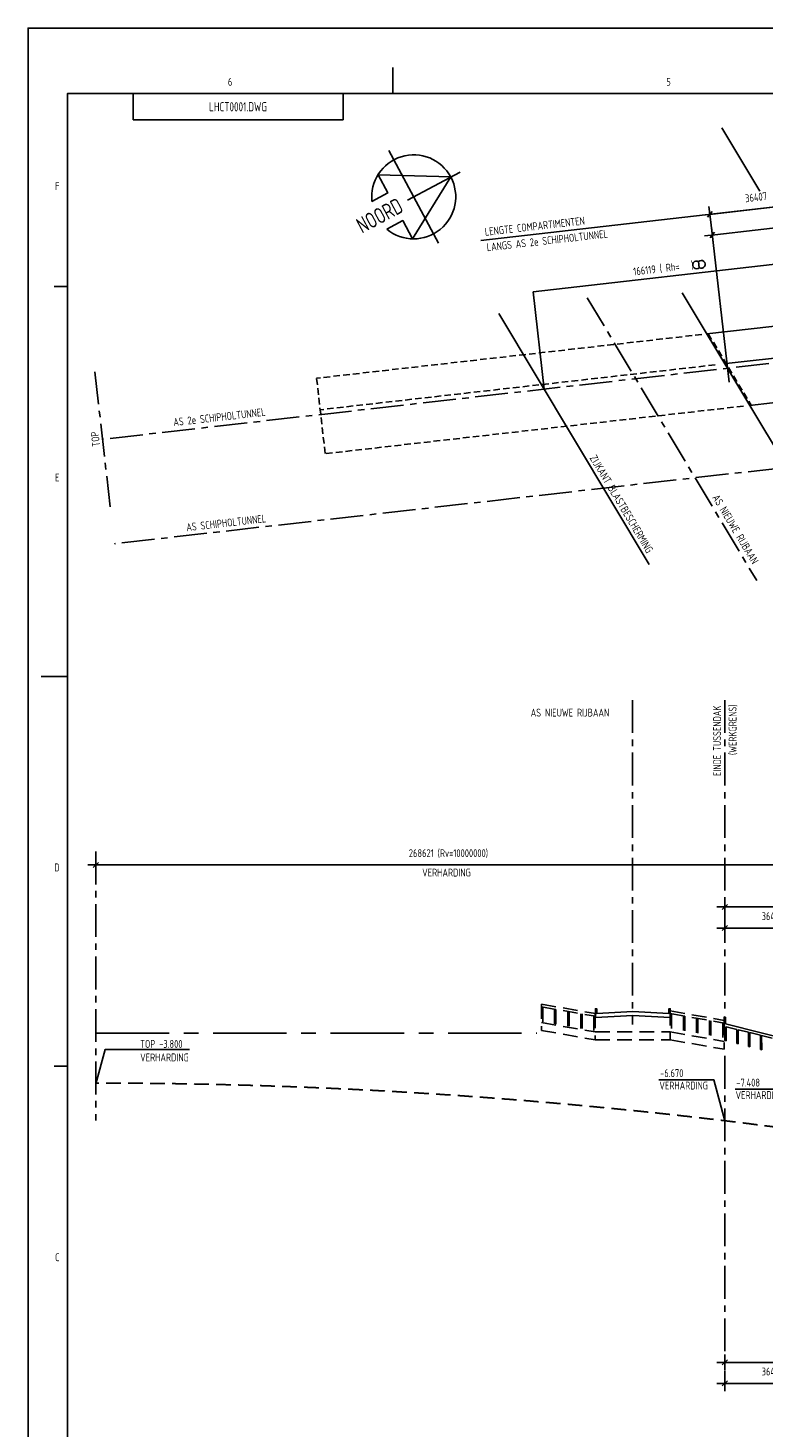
# Model space of a CAD drawing. Extents: x 0 to 1189000, y 0 to 841000.
# Tile 5 of 20: x 0 to 280356, y 307708 to 841000. Entities that reach past the tile are written whole.
import ezdxf
from ezdxf.enums import TextEntityAlignment as Align

# ---------------------------------------------------------------- set-up
doc = ezdxf.new("R2010")
doc.units = 0
doc.header["$LTSCALE"] = 10000
doc.header["$MEASUREMENT"] = 0
doc.linetypes.add('CENTER', pattern=[2, 1.25, -0.25, 0.25, -0.25])
doc.linetypes.add('HIDDEN', pattern=[0.375, 0.25, -0.125])
doc.layers.get('0').update_dxf_attribs({"linetype": 'CONTINUOUS'})
doc.layers.get('DEFPOINTS').update_dxf_attribs({"linetype": 'CONTINUOUS'})
for name, color, linetype in [('101', 7, 'CONTINUOUS'), ('102', 2, 'CONTINUOUS'), ('103', 4, 'CONTINUOUS'), ('171', 7, 'CONTINUOUS'), ('173', 4, 'CONTINUOUS'), ('291', 7, 'CONTINUOUS'), ('3001', 7, 'CONTINUOUS'), ('3002', 2, 'CONTINUOUS'), ('3003', 4, 'CONTINUOUS'), ('3081', 7, 'CONTINUOUS'), ('3082', 2, 'CONTINUOUS'), ('3091', 7, 'CONTINUOUS')]:
    doc.layers.add(name, color=color, linetype=linetype)
doc.styles.add('ISO', font='ISO', dxfattribs={"width": 0.8})
doc.styles.get("Standard").update_dxf_attribs({"font": 'SIMPLEX.SHX'})
doc.dimstyles.get("Standard").update_dxf_attribs({"dimtxt": 0.18, "dimasz": 0.18, "dimexe": 0.18, "dimexo": 0.0625, "dimgap": 0.09, "dimtad": 0, "dimtih": 1, "dimtoh": 1, "dimdec": 4, "dimzin": 0, "dimtxsty": 'STANDARD', "dimcen": 0.09, "dimazin": 3, "dimtfac": 1, "dimtdec": 4, "dimtofl": 0, "dimtmove": 0, "dimatfit": 3, "dimtolj": 1, "dimtzin": 0})

# ---------------------------------------------------------------- blocks, each defined once
blk = doc.blocks.new('DIMTICK')
at = {"color": 2}
blk.add_line((-1, -1), (1, 1), dxfattribs=at)
for p, q in [((3, 0), (-1, 0)), ((0, -3), (0, 3))]:
    blk.add_line(p, q)
blk = doc.blocks.new('*D23')
at = {"color": 0, "linetype": 'BYBLOCK'}
blk.add_line((266429, 506169), (779887, 506169), dxfattribs=at)
at = {"layer": 'DEFPOINTS', "color": 0, "linetype": 'BYBLOCK'}
for p in [(265429, 505838), (780887, 506169), (780887, 505838)]:
    blk.add_point(p, dxfattribs=at)
at = {"color": 0, "linetype": 'BYBLOCK', "xscale": 1000, "yscale": 1000, "zscale": 1000, "rotation": 180}
blk.add_blockref('DIMTICK', (265429, 506169), dxfattribs=at)
at = {"color": 0, "linetype": 'BYBLOCK', "xscale": 1000, "yscale": 1000, "zscale": 1000}
blk.add_blockref('DIMTICK', (780887, 506169), dxfattribs=at)
at = {"color": 2, "linetype": 'BYBLOCK', "style": 'ISO', "width": 0.8}
blk.add_text('515458', height=3000, dxfattribs=at).set_placement((523158, 509168), align=Align.CENTER)
blk = doc.blocks.new('BNE2G201')
at = {"layer": '171'}
for p, q in [((0, -1.32), (0, 10)), ((-10, 0), (10, 0))]:
    blk.add_line(p, q, dxfattribs=at)
blk.add_arc((0, 0), 8, 292.0243, 247.9757, dxfattribs=at)
at = {"layer": '173'}
blk.add_lwpolyline([(3, -7.42), (3, -4), (6.93, -4), (0, 8), (-6.93, -4), (-3, -4), (-3, -7.42)], dxfattribs=at)
at = {"layer": '173', "style": 'ISO', "width": 0.8, "flags": 4}
blk.add_attdef('DIREC', text='', height=3, rotation=90, dxfattribs=at).set_placement((1.57, -2.82), align=Align.RIGHT)
blk = doc.blocks.new('*D37')
at = {"color": 0, "linetype": 'BYBLOCK'}
blk.add_line((26837, 522169), (293458, 522169), dxfattribs=at)
at = {"layer": 'DEFPOINTS', "color": 0, "linetype": 'BYBLOCK'}
for p in [(25837, 530169), (294458, 530169), (294458, 522169)]:
    blk.add_point(p, dxfattribs=at)
at = {"color": 0, "linetype": 'BYBLOCK', "xscale": 1000, "yscale": 1000, "zscale": 1000, "rotation": 180}
blk.add_blockref('DIMTICK', (25837, 522169), dxfattribs=at)
at = {"color": 0, "linetype": 'BYBLOCK', "xscale": 1000, "yscale": 1000, "zscale": 1000}
blk.add_blockref('DIMTICK', (294458, 522169), dxfattribs=at)
at = {"color": 2, "linetype": 'BYBLOCK', "style": 'ISO', "width": 0.8}
blk.add_text('268621 (Rv=10000000)', height=3000, dxfattribs=at).set_placement((160148, 525168), align=Align.CENTER)
blk = doc.blocks.new('VERTALIG')
at = {"layer": '3001', "linetype": 'HIDDEN'}
for p, q in [((-340641, 15164), (-320060, 14446)), ((-340641, 15164), (-340641, 13163)), ((-340641, 14964), (-320072, 14246)), ((-340141, 14946), (-340141, 13745)), ((-335641, 14789), (-335641, 13588)), ((-335141, 14772), (-335141, 13571)), ((-330641, 14615), (-330641, 13414)), ((-330141, 14597), (-330141, 13397)), ((-325641, 14440), (-325641, 13240)), ((-325141, 14423), (-325141, 13222)), ((-320641, 14266), (-320641, 13065)), ((-320141, 14449), (-320141, 12447)), ((-291572, 14649), (-291579, 12447)), ((-291572, 14649), (-271079, 13934)), ((-291572, 14449), (-271003, 13731)), ((-291072, 14431), (-291079, 13030)), ((-286572, 14274), (-286579, 12873)), ((-286072, 14257), (-286079, 12856)), ((-281572, 14100), (-281579, 12699)), ((-281072, 14082), (-281079, 12682)), ((-276572, 13925), (-276579, 12525)), ((-276072, 13908), (-276079, 12507)), ((-271079, 13934), (-271079, 11732)), ((-340641, 13763), (-320118, 13047)), ((-340641, 13163), (-320141, 12447)), ((-320118, 13047), (-291579, 13047)), ((-291579, 13048), (-271079, 12333)), ((-271572, 13751), (-271579, 12350)), ((-320141, 12447), (-291579, 12447)), ((-291579, 12447), (-271079, 11732))]:
    blk.add_line(p, q, dxfattribs=at)
at = {"layer": '3001', "linetype": 'CENTER'}
blk.add_line((-510381, 12956), (-342388, 12956), dxfattribs=at)
at = {"layer": '3001', "linetype": 'HIDDEN'}
blk.add_arc((-510382, -9990844), 10000000, 88.4607229, 89.999993, dxfattribs=at)
at = {"layer": '3002'}
for p, q in [((-271068, 13490), (-271057, 14190)), ((-271057, 14190), (-270558, 14165)), ((-270558, 14165), (-270565, 13665)), ((-270757, 13475), (-271068, 13490)), ((-270752, 12392), (-270757, 13475)), ((-270565, 13665), (-235054, 11882)), ((-270256, 13450), (-270252, 12367)), ((-266256, 13249), (-270256, 13450)), ((-266251, 12166), (-266256, 13249)), ((-265755, 13224), (-265751, 12141)), ((-261755, 13023), (-265755, 13224)), ((-261750, 11940), (-261755, 13023)), ((-261254, 12997), (-261250, 11915)), ((-257254, 12797), (-261254, 12997)), ((-270752, 12392), (-270252, 12367)), ((-266251, 12166), (-265751, 12141)), ((-261750, 11940), (-261250, 11915)), ((-257249, 11714), (-257254, 12797)), ((-256754, 12771), (-256749, 11689)), ((-252753, 12570), (-256754, 12771)), ((-257249, 11714), (-256749, 11689))]:
    blk.add_line(p, q, dxfattribs=at)
at = {"layer": '3003'}
blk.add_lwpolyline([(-305779, 14596), (-292084, 14464), (-292084, 14818), (-291584, 14818), (-291584, 14146), (-305784, 14296), (-320060, 14146), (-320060, 14818), (-319560, 14818), (-319560, 14464), (-305788, 14596)], dxfattribs=at)
blk = doc.blocks.new('*D29')
at = {"color": 0, "linetype": 'BYBLOCK'}
blk.add_line((260727, 770138), (294914, 774024), dxfattribs=at)
at = {"layer": 'DEFPOINTS', "color": 0, "linetype": 'BYBLOCK'}
for p in [(295907, 774137), (295907, 774136), (260637, 762073)]:
    blk.add_point(p, dxfattribs=at)
at = {"color": 0, "linetype": 'BYBLOCK', "xscale": 1000, "yscale": 1000, "zscale": 1000}
for p, rotation in [((295907, 774137), 6.485734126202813), ((259733, 770025), 186.4857341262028)]:
    blk.add_blockref('DIMTICK', p, dxfattribs=dict(at, rotation=rotation))
at = {"color": 2, "linetype": 'BYBLOCK', "style": 'ISO', "width": 0.8}
blk.add_text('36407', height=3000, rotation=6.48573, dxfattribs=at).set_placement((277482, 775060), align=Align.CENTER)
blk = doc.blocks.new('*D32')
at = {"color": 0, "linetype": 'BYBLOCK'}
blk.add_line((266429, 498169), (300836, 498169), dxfattribs=at)
at = {"layer": 'DEFPOINTS', "color": 0, "linetype": 'BYBLOCK'}
for p in [(265429, 498169), (301836, 498169), (301836, 498169)]:
    blk.add_point(p, dxfattribs=at)
at = {"color": 0, "linetype": 'BYBLOCK', "xscale": 1000, "yscale": 1000, "zscale": 1000, "rotation": 180}
blk.add_blockref('DIMTICK', (265429, 498169), dxfattribs=at)
at = {"color": 0, "linetype": 'BYBLOCK', "xscale": 1000, "yscale": 1000, "zscale": 1000}
blk.add_blockref('DIMTICK', (301836, 498169), dxfattribs=at)
at = {"color": 2, "linetype": 'BYBLOCK', "style": 'ISO', "width": 0.8}
blk.add_text('36407', height=3000, dxfattribs=at).set_placement((283633, 501168), align=Align.CENTER)
blk = doc.blocks.new('*D28')
at = {"color": 0, "linetype": 'BYBLOCK'}
blk.add_line((261669, 762252), (354893, 772850), dxfattribs=at)
at = {"layer": 'DEFPOINTS', "color": 0, "linetype": 'BYBLOCK'}
for p in [(355887, 772963), (355887, 772963), (260675, 762139)]:
    blk.add_point(p, dxfattribs=at)
at = {"color": 0, "linetype": 'BYBLOCK', "xscale": 1000, "yscale": 1000, "zscale": 1000}
for p, rotation in [((355887, 772963), 6.485734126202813), ((260675, 762139), 186.4857341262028)]:
    blk.add_blockref('DIMTICK', p, dxfattribs=dict(at, rotation=rotation))
at = {"color": 2, "linetype": 'BYBLOCK', "style": 'ISO', "width": 0.8}
blk.add_text('95825', height=3000, rotation=6.48573, dxfattribs=at).set_placement((307942, 770530), align=Align.CENTER)
blk = doc.blocks.new('*D26')
at = {"color": 0, "linetype": 'BYBLOCK'}
blk.add_line((300836, 324709), (266429, 324709), dxfattribs=at)
at = {"layer": 'DEFPOINTS', "color": 0, "linetype": 'BYBLOCK'}
for p in [(265429, 324709), (265429, 324709), (301836, 324709)]:
    blk.add_point(p, dxfattribs=at)
at = {"color": 0, "linetype": 'BYBLOCK', "xscale": 1000, "yscale": 1000, "zscale": 1000, "rotation": 180}
blk.add_blockref('DIMTICK', (265429, 324709), dxfattribs=at)
at = {"color": 0, "linetype": 'BYBLOCK', "xscale": 1000, "yscale": 1000, "zscale": 1000}
blk.add_blockref('DIMTICK', (301836, 324709), dxfattribs=at)
at = {"color": 2, "linetype": 'BYBLOCK', "style": 'ISO', "width": 0.8}
blk.add_text('36407', height=3000, dxfattribs=at).set_placement((283633, 327708), align=Align.CENTER)
blk = doc.blocks.new('SHEET_A0')
at = {"layer": '101'}
for p, q in [((139, 816), (139, 826)), ((10, 742.5), (15, 742.5)), ((5, 594), (15, 594)), ((10, 445.5), (15, 445.5))]:
    blk.add_line(p, q, dxfattribs=at)
blk.add_lwpolyline([(0, 0), (1189, 0), (1189, 841), (0, 841)], close=True, dxfattribs=at)
at = {"layer": '103'}
for p, q in [((40, 806), (40, 816)), ((40, 806), (40, 816)), ((120, 806), (120, 816)), ((40, 806), (120, 806))]:
    blk.add_line(p, q, dxfattribs=at)
blk.add_lwpolyline([(15, 15), (1174, 15), (1174, 816), (15, 816)], close=True, dxfattribs=at)
at = {"layer": '101', "style": 'ISO', "width": 0.8}
for p in [(1046, 214.2), (1046, 204.2), (1046, 194.2), (1046, 184.2), (1046, 174.2), (1046, 164.2)]:
    blk.add_attdef('DATUM', text='', height=2.5, dxfattribs=at).set_placement(p, align=Align.CENTER)
blk.add_attdef('NAAM', (1039.21, 19.42), '', height=2.5, dxfattribs=at)
at = {"layer": '102', "style": 'ISO', "width": 0.8}
for s, p in [('6', (77, 819)), ('5', (244, 819))]:
    blk.add_text(s, height=3, dxfattribs=at).set_placement(p, align=Align.CENTER)
for s, p in [('F', (12, 779.25)), ('E', (12, 668.25)), ('D', (12, 519.75)), ('C', (12, 371.25))]:
    blk.add_text(s, height=3, dxfattribs=at).set_placement(p, align=Align.RIGHT)
for tag, height, p in [('DOS_NR', 3.5, (80, 809.25)), ('REV.', 2.5, (1030, 214.2)), ('REV.', 2.5, (1030, 204.2)), ('REV.', 2.5, (1030, 194.2)), ('REV.', 2.5, (1030, 184.2)), ('REV.', 2.5, (1030, 174.2)), ('REV.', 2.5, (1030, 164.2))]:
    blk.add_attdef(tag, text='', height=height, dxfattribs=at).set_placement(p, align=Align.CENTER)
for tag, p, height in [('OMSCHRIJVING', (1060, 214.2), 2.5), ('OMSCHRIJVING', (1060, 204.2), 2.5), ('OMSCHRIJVING', (1060, 194.2), 2.5), ('OMSCHRIJVING', (1060, 184.2), 2.5), ('OMSCHRIJVING', (1060, 174.2), 2.5), ('OMSCHRIJVING', (1060, 164.2), 2.5), ('SCHAAL', (1162.23, 44.76), 3)]:
    blk.add_attdef(tag, p, '', height=height, dxfattribs=at)
at = {"layer": '103', "style": 'ISO', "width": 0.8}
for tag, p in [('ONDERDEEL', (1053.97, 49.76)), ('ONDERDEEL', (1053.97, 41.26)), ('ONDERDEEL', (1053.97, 32.76)), ('TEKENINGNUMMER', (1078.12, 19.42))]:
    blk.add_attdef(tag, p, '', height=5, dxfattribs=at)
blk = doc.blocks.new('*D31')
at = {"color": 0, "linetype": 'BYBLOCK'}
blk.add_line((266429, 332709), (360254, 332709), dxfattribs=at)
at = {"layer": 'DEFPOINTS', "color": 0, "linetype": 'BYBLOCK'}
for p in [(265429, 332709), (361254, 332709), (361254, 332709)]:
    blk.add_point(p, dxfattribs=at)
at = {"color": 0, "linetype": 'BYBLOCK', "xscale": 1000, "yscale": 1000, "zscale": 1000, "rotation": 180}
blk.add_blockref('DIMTICK', (265429, 332709), dxfattribs=at)
at = {"color": 0, "linetype": 'BYBLOCK', "xscale": 1000, "yscale": 1000, "zscale": 1000}
blk.add_blockref('DIMTICK', (361254, 332709), dxfattribs=at)
at = {"color": 2, "linetype": 'BYBLOCK', "style": 'ISO', "width": 0.8}
blk.add_text('95825', height=3000, dxfattribs=at).set_placement((313342, 335708), align=Align.CENTER)

msp = doc.modelspace()

# ---------------------------------------------------------------- linework, layer by layer
at = {"layer": '291'}
msp.add_line((196592.95344, 703454.69995), (192378.47331, 740546.23847), dxfattribs=at)
at = {"layer": '291', "linetype": 'CENTER'}
for p, q in [((361649.89811, 722209.09086), (28379.56251, 684321.78706)), ((25452.5302, 710084.19165), (31306.59481, 658559.38247)), ((366171.43602, 682415.14415), (32898.30861, 644549.8429))]:
    msp.add_line(p, q, dxfattribs=at)
at = {"layer": '3001'}
for p, q in [((264318.77186, 802934.77968), (278748.98919, 778860.69346)), ((249236.50162, 740082.70162), (311234.42416, 636650.90299)), ((179336.95795, 732212.98252), (236617.70219, 636650.90299))]:
    msp.add_line(p, q, dxfattribs=at)
at = {"layer": '3001', "linetype": 'CENTER'}
msp.add_line((213047.20634, 738215.75232), (277582.93389, 630550.1064), dxfattribs=at)
at = {"layer": '3001', "linetype": 'HIDDEN'}
for p, q in [((256674.70852, 724268.71335), (109939.47831, 707587.35395)), ((261711.88951, 712684.55379), (111303.08312, 695585.56977)), ((109947.95, 707512.83395), (113198.16972, 678905.88101)), ((272508.29595, 696966.47525), (113203.81751, 678856.20101))]:
    msp.add_line(p, q, dxfattribs=at)
at = {"layer": '3002'}
for p, q in [((299426.24265, 729128.85297), (258619.23491, 724489.77372)), ((301788.37285, 717240.58455), (265953.12395, 713166.71173)), ((309402.23861, 701160.70397), (274894.04163, 697237.69492))]:
    msp.add_line(p, q, dxfattribs=at)
at = {"layer": '3002', "linetype": 'HIDDEN'}
msp.add_line((259131.10175, 724547.96448), (275462.38695, 697302.30635), dxfattribs=at)
at = {"layer": '3081'}
msp.add_line((260114.85992, 767048.679), (267045.44697, 706050.32416), dxfattribs=at)
at = {"layer": '3081', "linetype": 'CENTER'}
for p, q in [((230276.31635, 584960.68828), (230276.31635, 461380.79874)), ((265429.31635, 584960.68828), (265429.31635, 466868.51213)), ((25837.31635, 527291.59541), (25837.31635, 424791.49319)), ((265429.31635, 449420.32722), (265429.31635, 321927.62678))]:
    msp.add_line(p, q, dxfattribs=at)
at = {"layer": '3081'}
msp.add_lwpolyline([(230307.13211, 576908.19221, 0, 2000, 0), (227307.13211, 576908.19221, 0, 0, 0), (190318.18015, 576908.19221, 0, 0, 0)], format="xyseb", dxfattribs=at)
for points in [[(25837.31635, 438824.72978), (29334.61561, 451876.82831), (61465.52268, 451876.82831)], [(265429.31635, 424658.87668), (261219.97543, 440368.35085), (240342.90474, 440368.35085)], [(294458.31635, 421031.03626), (290248.97543, 436740.51042), (269371.90474, 436740.51042)]]:
    msp.add_lwpolyline(points, dxfattribs=at)
at = {"layer": '3082'}
msp.add_lwpolyline([(255426.55807, 752056.25449), (255716.42337, 749657.42918, 1.977462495), (255426.55807, 752056.25449, 1.9774624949), (255716.42337, 749657.42918)], format="xyb", dxfattribs=at)
at = {"layer": '3091'}
for p, q in [((354987.45152, 780849.34629), (172433.82301, 760104.59362)), ((357435.65098, 759299.4449), (192378.47331, 740546.23847))]:
    msp.add_line(p, q, dxfattribs=at)
msp.add_lwpolyline([(192451.27916, 740554.51041, 0, 2000, 0), (195430.28093, 740908.83856, 0, 0, 0), (196748.66643, 741065.64985, 0, 0, 0)], format="xyseb", dxfattribs=at)

# ---------------------------------------------------------------- block references
ref = msp.add_blockref('SHEET_A0', (0, 0), dxfattribs=dict(xscale=1000, yscale=1000, zscale=1000))
ref.add_attrib('DOS_NR', 'LHCT0001.DWG', dxfattribs={"layer": '102', "height": 3500, "style": 'ISO', "width": 0.8}).set_placement((80000, 809250), align=Align.CENTER)
at = {"xscale": 2000, "yscale": 2000, "zscale": 2000, "rotation": 298.2307566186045}
msp.add_blockref('BNE2G201', (146939.95007, 776685.10924), dxfattribs=at).add_auto_attribs({'DIREC': 'NOORD'})
at = {"yscale": 5}
msp.add_blockref('VERTALIG', (536218.31635, 393321.76588), dxfattribs=at)

# ---------------------------------------------------------------- texts
at = {"layer": '291', "color": 2, "style": 'ISO', "width": 0.8}
for s, rotation, p in [('AS 2e SCHIPHOLTUNNEL', 6.4819458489, (55523.47282, 689312.87271)), ('TOP', 97.0756540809, (27516.50123, 681750.62521)), ('AS SCHIPHOLTUNNEL', 6.4819458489, (60472.44105, 649281.13313))]:
    msp.add_text(s, height=3000, rotation=rotation, dxfattribs=at).set_placement(p)
at = {"layer": '3082', "color": 2, "style": 'ISO', "width": 0.8}
for s, p in [('LENGTE COMPARTIMENTEN', (174178.92633, 761815.35531)), ('LANGS AS 2e SCHIPHOLTUNNEL', (174900.28609, 755942.90436))]:
    msp.add_text(s, height=3000, rotation=6.4819458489, dxfattribs=at).set_placement(p)
at = {"layer": '3082', "style": 'ISO', "width": 0.8}
for s, rotation, p in [('166119 ( Rh=   )', 6.4819458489, (230750.3897, 746712.69033)), ('ZIJKANT BLASTBESCHERMING', 300.9388400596, (213803.56444, 677232.44001)), ('AS NIEUWE RIJBAAN', 300.9388400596, (260532.7125, 662148.40687)), ('EINDE TUSSENDAK', 90.0975911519, (264012.01392, 556028.42415)), ('(WERKGRENS)', 90.0975911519, (269926.8952, 564035.27321))]:
    msp.add_text(s, height=3000, rotation=rotation, dxfattribs=at).set_placement(p)
for s, p in [('AS NIEUWE RIJBAAN', (191485.91616, 578710.20029)), ('VERHARDING', (150153.25303, 517777.91053)), ('TOP -3.800', (42727.02503, 452496.28387)), ('VERHARDING', (42727.02503, 447374.38787)), ('-6.670', (240777.44463, 441396.09705)), ('VERHARDING', (240515.27313, 436645.49888)), ('-7.408', (269806.44463, 437768.25663)), ('VERHARDING', (269544.27313, 433017.65845))]:
    msp.add_text(s, height=3000, dxfattribs=at).set_placement(p)

# ---------------------------------------------------------------- dimensions: what is measured, and where the dimension line sits
at = {"layer": '3091'}
for base, p1, p2, picture, middle in [((282053.1200839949, 772562.0185620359), (260637.363102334, 762073.3869226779), (295907.2606243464, 774135.6732670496), '*D29', (277481.5551331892, 775060.3103789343)), ((355886.9154256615, 772962.9912406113), (260675.1939162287, 762138.9993233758), (355886.9154256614, 772962.9912406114), '*D28', (307942.335433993, 770530.4913778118))]:
    dim = msp.add_linear_dim(base=base, p1=p1, p2=p2, angle=6.4857341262, dimstyle='Standard', dxfattribs=at)
    dim.commit()
    dim.dimension.update_dxf_attribs({"geometry": picture, "text_midpoint": middle})
dim = msp.add_linear_dim(base=(210793.31635, 522169.37881), p1=(25837.31635, 530169.37881), p2=(294458.31635, 530169.37881), text='268621 (Rv=10000000)', dimstyle='Standard', dxfattribs=at)
dim.commit()
dim.dimension.update_dxf_attribs({"geometry": '*D37', "text_midpoint": (160147.81635, 525168.06647)})
for base, p1, p2, picture, middle in [((788788.925552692, 506169.378809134), (265429.3163472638, 505837.6602968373), (780887.3163472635, 505837.6602968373), '*D23', (523158.3163472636, 509168.0664731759)), ((318829.31635, 498169.37881), (265429.31635, 498169.37881), (301836.31635, 498169.37881), '*D32', (283632.81635, 501168.06647)), ((361254.3163472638, 332708.8430047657), (265429.3163472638, 332708.8430047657), (361254.3163472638, 332708.8430047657), '*D31', (313341.8163472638, 335707.5306688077)), ((257772.31635, 324708.843), (301836.31635, 324708.843), (265429.31635, 324708.843), '*D26', (283632.81635, 327707.53067))]:
    dim = msp.add_linear_dim(base=base, p1=p1, p2=p2, dimstyle='Standard', dxfattribs=at)
    dim.commit()
    dim.dimension.update_dxf_attribs({"geometry": picture, "text_midpoint": middle})

doc.saveas('drawing.dxf')
